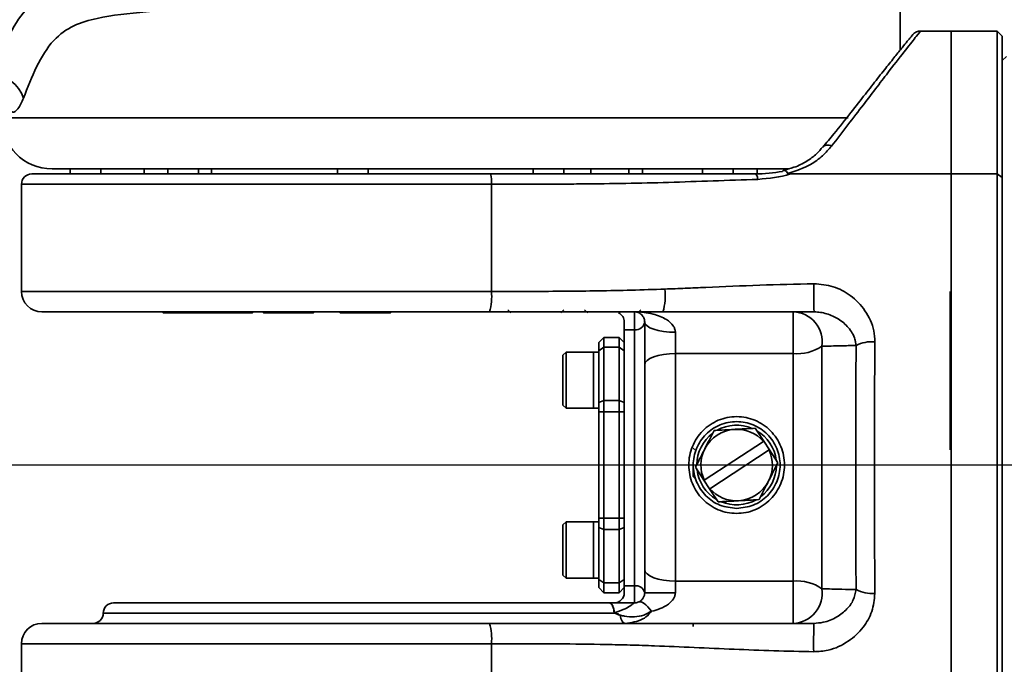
# Model space of a CAD drawing. Header units: millimetres. Extents: x -7686 to -856, y -458 to 6140.
# Tile 97 of 102: x -5514 to -5418, y 5101 to 5164. Entities that reach past the tile are written whole.
import ezdxf

# ---------------------------------------------------------------- set-up
doc = ezdxf.new("R2010")
doc.units = ezdxf.units.MM
doc.header["$LTSCALE"] = 5
doc.header["$PDSIZE"] = -1
doc.dimstyles.new('安装', dxfattribs={"dimtxt": 6, "dimasz": 12, "dimexe": 7, "dimexo": 0.625, "dimtad": 1, "dimtoh": 1, "dimtxsty": 'Standard', "dimcen": 2.5, "dimclrd": 4, "dimclre": 4, "dimclrt": 3, "dimadec": 0, "dimazin": 0, "dimtfac": 1, "dimtmove": 0, "dimatfit": 3, "dimfxl": 1, "dimarcsym": 0})

# ---------------------------------------------------------------- blocks, each defined once
blk = doc.blocks.new('*D98')
at = {"color": 4, "linetype": 'ByBlock', "lineweight": -2, "transparency": 16777216}
blk.add_arc((-5889.729, 5120.187), 285.043, 2.41227, 167.58773, dxfattribs=at)
at = {"color": 4, "linetype": 'ByBlock', "transparency": 16777216}
for points in [[(-6166.147, 5181.067), (-6170.071, 5181.844), (-6170.441, 5169.684)], [(-5602.939, 5132.227), (-5606.938, 5132.142), (-5604.686, 5120.187)]]:
    blk.add_solid(points, dxfattribs=at)
at = {"layer": 'Defpoints', "color": 0, "linetype": 'ByBlock', "transparency": 16777216}
for p in [(-5733.095, 5358.337), (-6613.709, 5247.844), (-6091.438, 5120.187), (-5347.187, 5120.187), (-5880.906, 5118.631)]:
    blk.add_point(p, dxfattribs=at)
at = {"color": 3, "linetype": 'ByBlock', "transparency": 16777216, "insert": (-5864.57, 5407.757), "char_height": 6, "attachment_point": 5, "rotation": 355}
blk.add_mtext('170°', dxfattribs=at)
blk = doc.blocks.new('*D99')
at = {"color": 4, "linetype": 'ByBlock', "lineweight": -2, "transparency": 16777216}
blk.add_arc((-5872.083, 5120.187), 289.816, 192.37254, 357.62746, dxfattribs=at)
at = {"color": 4, "linetype": 'ByBlock', "transparency": 16777216}
for points in [[(-5584.515, 5108.231), (-5580.516, 5108.148), (-5582.267, 5120.187)], [(-6157.129, 5057.701), (-6153.205, 5058.477), (-6157.495, 5069.861)]]:
    blk.add_solid(points, dxfattribs=at)
at = {"layer": 'Defpoints', "color": 0, "linetype": 'ByBlock', "transparency": 16777216}
for p in [(-6091.438, 5120.187), (-5347.187, 5120.187), (-5880.906, 5118.631), (-6613.176, 4989.512), (-5986.873, 4854.074)]:
    blk.add_point(p, dxfattribs=at)
at = {"color": 3, "linetype": 'ByBlock', "transparency": 16777216, "insert": (-5847.139, 4835.085), "char_height": 6, "attachment_point": 5, "rotation": 5}
blk.add_mtext('170°', dxfattribs=at)
blk = doc.blocks.new('*D101')
at = {"color": 4, "linetype": 'ByBlock', "lineweight": -2, "transparency": 16777216}
for p, q in [((-5062.426, 5416.671), (-5172.18, 5376.965)), ((-5030.801, 5416.671), (-5062.426, 5416.671)), ((-5881.961, 5120.187), (-5183.464, 5372.883))]:
    blk.add_line(p, q, dxfattribs=at)
at = {"color": 4, "linetype": 'ByBlock', "transparency": 16777216}
blk.add_solid([(-5172.861, 5378.846), (-5171.5, 5375.084), (-5183.464, 5372.883)], dxfattribs=at)
at = {"layer": 'Defpoints', "color": 0, "linetype": 'ByBlock', "transparency": 16777216}
for p in [(-5183.464, 5372.883), (-5881.961, 5120.187)]:
    blk.add_point(p, dxfattribs=at)
at = {"color": 3, "linetype": 'ByBlock', "transparency": 16777216, "insert": (-5046.301, 5420.796), "char_height": 6, "attachment_point": 5}
blk.add_mtext('R742,8', dxfattribs=at)

msp = doc.modelspace()

# ---------------------------------------------------------------- linework, layer by layer
at = {"linetype": 'Continuous', "lineweight": 35}
for p, q in [((-5427.961, 5160.807), (-5427.961, 5165.899)), ((-5422.961, 5162.687), (-5425.961, 5162.687)), ((-5418.461, 5162.687), (-5422.962, 5162.687)), ((-5417.961, 5162.187), (-5418.461, 5162.687)), ((-5418.461, 5148.687), (-5418.461, 5162.687)), ((-5417.961, 5162.187), (-5417.961, 5148.352)), ((-5417.561, 5160.187), (-5417.961, 5159.787)), ((-5515.961, 5154.187), (-5433.038, 5154.187)), ((-5512.961, 5148.687), (-5468.056, 5148.687)), ((-5438.82, 5149.187), (-5510.961, 5149.187)), ((-5509.2, 5149.187), (-5509.2, 5148.687)), ((-5506.2, 5148.687), (-5506.2, 5149.187)), ((-5501.961, 5149.187), (-5501.961, 5148.687)), ((-5499.624, 5149.187), (-5499.624, 5148.687)), ((-5496.624, 5148.687), (-5496.624, 5149.187)), ((-5495.361, 5149.187), (-5495.361, 5148.687)), ((-5483.037, 5149.187), (-5483.037, 5148.687)), ((-5480.037, 5148.687), (-5480.037, 5149.187)), ((-5463.884, 5149.187), (-5463.884, 5148.687)), ((-5460.884, 5148.687), (-5460.884, 5149.187)), ((-5458.219, 5148.687), (-5458.219, 5149.187)), ((-5454.505, 5148.687), (-5454.505, 5149.187)), ((-5453.187, 5149.187), (-5453.187, 5148.687)), ((-5447.298, 5149.187), (-5447.298, 5148.687)), ((-5444.298, 5148.687), (-5444.298, 5149.187)), ((-5441.961, 5148.687), (-5441.961, 5149.187)), ((-5418.461, 5148.687), (-5422.961, 5148.687)), ((-5418.461, 5089.687), (-5418.461, 5148.687)), ((-5417.961, 5148.352), (-5418.461, 5148.687)), ((-5513.961, 5147.687), (-5513.961, 5137.187)), ((-5467.961, 5147.687), (-5513.961, 5147.687)), ((-5467.961, 5147.687), (-5467.961, 5137.187)), ((-5417.961, 5148.352), (-5417.961, 5090.046)), ((-5513.961, 5137.187), (-5467.961, 5137.187)), ((-5423.061, 5137.187), (-5423.061, 5121.687)), ((-5468.151, 5135.187), (-5511.961, 5135.187)), ((-5500.189, 5135.187), (-5500.089, 5135.087)), ((-5496.254, 5135.087), (-5500.089, 5135.087)), ((-5496.354, 5135.187), (-5496.254, 5135.087)), ((-5491.354, 5135.087), (-5496.254, 5135.087)), ((-5491.354, 5135.087), (-5491.254, 5135.187)), ((-5490.381, 5135.187), (-5490.281, 5135.087)), ((-5485.381, 5135.087), (-5490.281, 5135.087)), ((-5485.381, 5135.087), (-5485.281, 5135.187)), ((-5482.854, 5135.187), (-5482.754, 5135.087)), ((-5477.854, 5135.087), (-5482.754, 5135.087)), ((-5477.854, 5135.087), (-5477.754, 5135.187)), ((-5466.367, 5135.387), (-5466.067, 5135.087)), ((-5461.167, 5135.087), (-5460.867, 5135.387)), ((-5458.84, 5135.387), (-5458.54, 5135.087)), ((-5453.961, 5133.43), (-5453.961, 5135.087)), ((-5453.64, 5135.087), (-5453.34, 5135.387)), ((-5438.429, 5131.096), (-5438.429, 5135.187)), ((-5454.961, 5133.43), (-5454.961, 5134.187)), ((-5452.961, 5130.005), (-5452.961, 5134.187)), ((-5453.961, 5133.43), (-5454.961, 5133.43)), ((-5454.961, 5108.363), (-5454.961, 5133.43)), ((-5453.961, 5108.363), (-5453.961, 5133.43)), ((-5449.961, 5133.187), (-5449.961, 5131.096)), ((-5456.961, 5132.687), (-5457.461, 5132.187)), ((-5457.461, 5131.384), (-5457.461, 5132.187)), ((-5456.961, 5132.687), (-5456.961, 5131.723)), ((-5456.961, 5132.687), (-5455.461, 5132.687)), ((-5455.461, 5131.723), (-5455.461, 5132.687)), ((-5454.961, 5132.187), (-5455.461, 5132.687)), ((-5460.661, 5131.254), (-5460.961, 5130.954)), ((-5457.961, 5131.254), (-5460.661, 5131.254)), ((-5460.661, 5131.254), (-5460.661, 5128.504)), ((-5457.461, 5131.254), (-5457.961, 5131.254)), ((-5457.961, 5131.254), (-5457.961, 5128.504)), ((-5457.961, 5125.754), (-5457.961, 5131.254)), ((-5456.961, 5131.723), (-5457.461, 5131.384)), ((-5457.461, 5131.254), (-5457.461, 5131.384)), ((-5457.461, 5127.934), (-5457.461, 5131.227)), ((-5456.961, 5131.723), (-5456.961, 5126.497)), ((-5455.461, 5131.723), (-5456.961, 5131.723)), ((-5455.461, 5126.497), (-5455.461, 5131.723)), ((-5454.961, 5131.384), (-5455.461, 5131.723)), ((-5438.429, 5131.096), (-5449.961, 5131.096)), ((-5449.961, 5131.096), (-5449.961, 5108.824)), ((-5438.429, 5108.824), (-5438.429, 5131.096)), ((-5435.61, 5131.814), (-5435.61, 5108.076)), ((-5460.961, 5128.504), (-5460.961, 5130.954)), ((-5452.961, 5109.96), (-5452.961, 5130.005)), ((-5460.961, 5126.054), (-5460.961, 5128.504)), ((-5460.661, 5128.504), (-5460.661, 5125.754)), ((-5457.961, 5128.504), (-5457.961, 5125.754)), ((-5457.461, 5126.311), (-5457.461, 5127.934)), ((-5457.461, 5126.311), (-5456.961, 5126.497)), ((-5457.461, 5125.383), (-5457.461, 5126.311)), ((-5456.961, 5126.497), (-5456.961, 5125.383)), ((-5456.961, 5126.497), (-5455.461, 5126.497)), ((-5455.461, 5125.383), (-5455.461, 5126.497)), ((-5454.961, 5126.311), (-5455.461, 5126.497)), ((-5460.961, 5126.054), (-5460.661, 5125.754)), ((-5460.661, 5125.754), (-5457.961, 5125.754)), ((-5457.961, 5125.754), (-5457.461, 5125.754)), ((-5457.461, 5125.383), (-5456.961, 5125.383)), ((-5457.461, 5114.991), (-5457.461, 5125.383)), ((-5455.461, 5125.383), (-5456.961, 5125.383)), ((-5456.961, 5125.383), (-5456.961, 5114.991)), ((-5455.461, 5114.991), (-5455.461, 5125.383)), ((-5454.961, 5125.383), (-5455.461, 5125.383)), ((-5441.304, 5122.52), (-5442.136, 5123.793)), ((-5441.334, 5122.5), (-5447.134, 5118.711)), ((-5441.304, 5122.52), (-5441.334, 5122.5)), ((-5440.757, 5121.683), (-5441.304, 5122.52)), ((-5448.229, 5121.849), (-5447.92, 5121.567)), ((-5447.934, 5121.58), (-5448.225, 5121.852)), ((-5446.587, 5117.874), (-5440.787, 5121.663)), ((-5440.787, 5121.663), (-5440.757, 5121.683)), ((-5439.925, 5120.41), (-5440.757, 5121.683)), ((-5448.225, 5119.773), (-5448.225, 5120.026)), ((-5448.225, 5119.066), (-5448.225, 5119.773)), ((-5447.996, 5119.965), (-5447.164, 5118.691)), ((-5447.925, 5118.752), (-5448.225, 5119.066)), ((-5447.134, 5118.711), (-5447.164, 5118.691)), ((-5447.164, 5118.691), (-5446.617, 5117.854)), ((-5446.617, 5117.854), (-5446.587, 5117.874)), ((-5446.617, 5117.854), (-5445.785, 5116.581)), ((-5457.461, 5114.063), (-5457.461, 5114.991)), ((-5457.461, 5114.991), (-5456.961, 5114.991)), ((-5456.961, 5114.991), (-5456.961, 5113.878)), ((-5456.961, 5114.991), (-5455.461, 5114.991)), ((-5455.461, 5114.991), (-5454.961, 5114.991)), ((-5455.461, 5113.878), (-5455.461, 5114.991)), ((-5460.661, 5114.62), (-5460.961, 5114.32)), ((-5460.961, 5109.42), (-5460.961, 5114.32)), ((-5457.961, 5114.62), (-5460.661, 5114.62)), ((-5460.661, 5114.62), (-5460.661, 5109.12)), ((-5457.461, 5114.62), (-5457.961, 5114.62)), ((-5457.961, 5114.62), (-5457.961, 5109.12)), ((-5457.961, 5111.87), (-5457.961, 5114.62)), ((-5457.461, 5114.063), (-5456.961, 5113.878)), ((-5457.461, 5112.44), (-5457.461, 5114.063)), ((-5455.461, 5113.878), (-5456.961, 5113.878)), ((-5456.961, 5113.878), (-5456.961, 5108.651)), ((-5455.461, 5113.878), (-5454.961, 5114.063)), ((-5455.461, 5108.651), (-5455.461, 5113.878)), ((-5457.961, 5109.12), (-5457.961, 5111.87)), ((-5457.461, 5111.87), (-5457.461, 5112.44)), ((-5457.461, 5109.147), (-5457.461, 5111.87)), ((-5452.961, 5107.687), (-5452.961, 5109.96)), ((-5460.961, 5109.42), (-5460.661, 5109.12)), ((-5460.661, 5109.12), (-5457.961, 5109.12)), ((-5457.961, 5109.12), (-5457.461, 5109.12)), ((-5457.461, 5108.991), (-5457.461, 5109.12)), ((-5457.461, 5108.991), (-5456.961, 5108.651)), ((-5457.461, 5108.187), (-5457.461, 5108.991)), ((-5455.461, 5108.651), (-5454.961, 5108.991)), ((-5457.461, 5108.187), (-5456.961, 5107.687)), ((-5456.961, 5108.651), (-5455.461, 5108.651)), ((-5456.961, 5108.651), (-5456.961, 5107.687)), ((-5455.461, 5107.687), (-5455.461, 5108.651)), ((-5455.461, 5107.687), (-5454.961, 5108.187)), ((-5454.961, 5108.363), (-5453.961, 5108.363)), ((-5454.961, 5107.687), (-5454.961, 5108.363)), ((-5453.961, 5106.687), (-5453.961, 5108.363)), ((-5449.961, 5108.824), (-5438.429, 5108.824)), ((-5449.961, 5108.824), (-5449.961, 5107.687)), ((-5438.429, 5104.687), (-5438.429, 5108.824)), ((-5455.461, 5107.687), (-5456.961, 5107.687)), ((-5452.961, 5107.687), (-5449.961, 5107.687)), ((-5504.961, 5106.687), (-5456.429, 5106.687)), ((-5505.961, 5105.687), (-5455.958, 5105.687)), ((-5511.961, 5104.687), (-5468.151, 5104.687)), ((-5448.225, 5104.389), (-5448.225, 5104.704)), ((-5513.961, 5102.687), (-5513.961, 5090.687)), ((-5467.961, 5102.687), (-5513.961, 5102.687)), ((-5467.961, 5102.687), (-5467.961, 5090.687))]:
    msp.add_line(p, q, dxfattribs=at)
at = {"color": 4, "linetype": 'ByBlock'}
msp.add_line((-5347.187, 5120.187), (-6091.438, 5120.187), dxfattribs=at)
at = {"linetype": 'Continuous', "lineweight": 35, "flags": 128}
for points in [[(-5452.961, 5134.187), (-5452.903, 5133.992), (-5452.732, 5133.804), (-5452.455, 5133.632), (-5452.082, 5133.48), (-5451.627, 5133.356), (-5451.109, 5133.263), (-5450.546, 5133.206), (-5449.961, 5133.187)], [(-5452.961, 5130.005), (-5452.903, 5130.218), (-5452.732, 5130.423), (-5452.455, 5130.611), (-5452.082, 5130.777), (-5451.627, 5130.912), (-5451.109, 5131.013), (-5450.546, 5131.075), (-5449.961, 5131.096)], [(-5452.961, 5109.96), (-5452.903, 5109.738), (-5452.732, 5109.525), (-5452.455, 5109.329), (-5452.082, 5109.156), (-5451.627, 5109.015), (-5451.109, 5108.91), (-5450.546, 5108.845), (-5449.961, 5108.824)], [(-5455.958, 5105.687), (-5455.967, 5105.882), (-5455.994, 5106.07), (-5456.038, 5106.243), (-5456.096, 5106.394), (-5456.167, 5106.519), (-5456.249, 5106.611), (-5456.337, 5106.668), (-5456.429, 5106.687)], [(-5455.948, 5105.716), (-5455.96, 5105.907), (-5455.989, 5106.09), (-5456.034, 5106.258), (-5456.094, 5106.405), (-5456.166, 5106.525), (-5456.248, 5106.614), (-5456.337, 5106.669), (-5456.429, 5106.687)], [(-5453.543, 5106.779), (-5453.432, 5106.805), (-5453.303, 5106.789), (-5453.159, 5106.731), (-5453.002, 5106.633), (-5452.834, 5106.495), (-5452.657, 5106.32), (-5452.475, 5106.111), (-5452.29, 5105.87)], [(-5454.865, 5104.687), (-5454.948, 5104.702), (-5455.028, 5104.744), (-5455.104, 5104.814), (-5455.172, 5104.909), (-5455.232, 5105.027), (-5455.281, 5105.163), (-5455.319, 5105.314), (-5455.343, 5105.477)]]:
    msp.add_lwpolyline(points, dxfattribs=at)
at = {"linetype": 'Continuous', "lineweight": 35}
for centre, radius, start, end in [((-5517.068, 5155.016), 3.481, 18.57638, 86.83079), ((-5510.961, 5154.187), 5, 180, 270), ((-5512.961, 5147.687), 1, 90, 180), ((-5470.657, 5147.935), 2.708, 354.75073, 16.12994), ((-5356.023, 5137.071), 80.381, 179.37749, 181.34286), ((-5511.961, 5137.187), 2, 180, 270), ((-5473.353, 5136.692), 5.416, 343.87006, 5.24927), ((-5456.97, 5136.821), 6.024, 344.26753, 5.68872), ((-5455.961, 5134.187), 1, 0, 64.15807), ((-5438.524, 5132.243), 2.946, 351.6292, 88.14516), ((-5453.854, 5134.328), 0.904, 263.21518, 351.01854), ((-5430.675, 5128.645), 3.623, 86.15185, 116.19316), ((-5438.065, 5135.561), 4.48, 265.33779, 303.23252), ((-5443.961, 5120.187), 3.5, 93.15762, 153.15762), ((-5443.961, 5120.187), 3.9, 66.98067, 119.33457), ((-5443.961, 5120.187), 3.5, 41.37083, 93.15762), ((-5443.961, 5120.187), 3.9, 6.98067, 59.33457), ((-5443.961, 5120.187), 3.9, 126.98067, 179.33457), ((-5443.961, 5120.187), 3.5, 153.15762, 204.94441), ((-5443.961, 5120.187), 3.5, 333.15762, 24.94441), ((-5443.961, 5120.187), 3.9, 186.98067, 239.33457), ((-5443.961, 5120.187), 3.9, 306.98067, 359.33457), ((-5443.961, 5120.187), 3.5, 273.15762, 333.15762), ((-5443.961, 5120.187), 3.5, 221.37083, 273.15762), ((-5443.961, 5120.187), 3.9, 246.98067, 299.33457), ((-5453.825, 5107.486), 0.887, 13.09942, 98.80871), ((-5438.069, 5104.49), 4.348, 55.54986, 94.74105), ((-5438.524, 5107.633), 2.947, 271.84208, 8.64274), ((-5430.673, 5111.102), 3.499, 242.76178, 273.94298), ((-5455.961, 5107.687), 1, 270, 0), ((-5504.961, 5105.687), 1, 90, 180), ((-5506.961, 5105.687), 1, 270, 0), ((-5458.001, 5106.411), 2.168, 340.50128, 341.31711), ((-5511.961, 5102.687), 2, 90, 180), ((-5473.353, 5103.183), 5.416, 354.75073, 16.12994), ((-5345.056, 5102.793), 91.368, 178.81209, 180.55683)]:
    msp.add_arc(centre, radius, start, end, dxfattribs=at)
for points, knots in [([(-5561.563, 5120.187), (-5561.555, 5122.002), (-5561.54, 5125.63), (-5561.192, 5131.329), (-5560.352, 5137.25), (-5558.887, 5143.315), (-5556.748, 5148.982), (-5553.881, 5154.093), (-5550.702, 5158.067), (-5546.913, 5161.536), (-5542.559, 5164.416), (-5537.032, 5166.9), (-5531.022, 5168.641), (-5524.673, 5169.753), (-5516.01, 5170.569), (-5509.468, 5170.687), (-5505.072, 5170.766)], [0, 0, 0, 0, 0.061189, 0.122343, 0.192393, 0.262561, 0.332377, 0.39594, 0.459434, 0.503091, 0.568752, 0.634508, 0.706688, 0.779171, 0.851594, 1, 1, 1, 1]), ([(-5504.845, 5167.772), (-5509.222, 5167.701), (-5515.665, 5167.597), (-5524.151, 5166.878), (-5530.274, 5165.896), (-5536.02, 5164.342), (-5541.263, 5162.114), (-5545.35, 5159.522), (-5548.911, 5156.36), (-5551.894, 5152.702), (-5554.612, 5147.918), (-5556.642, 5142.545), (-5558.025, 5136.739), (-5558.798, 5131.033), (-5559.159, 5125.508), (-5559.189, 5121.961), (-5559.204, 5120.187)], [0, 0, 0, 0, 0.154164, 0.226956, 0.299798, 0.372346, 0.436177, 0.499897, 0.541902, 0.603536, 0.665248, 0.734974, 0.805083, 0.875081, 0.937531, 1, 1, 1, 1]), ([(-5516.875, 5158.492), (-5516.417, 5159.577), (-5515.497, 5161.754), (-5514.002, 5164.418), (-5512.214, 5165.975), (-5510.545, 5166.582), (-5509.126, 5166.919), (-5508.41, 5167.018), (-5508.026, 5167.071)], [0, 0, 0, 0, 0.238739, 0.478752, 0.661218, 0.850137, 0.919668, 1, 1, 1, 1]), ([(-5495.698, 5164.905), (-5495.904, 5164.899), (-5498.041, 5164.836), (-5501.917, 5164.6), (-5506.001, 5164.127), (-5508.925, 5163.307), (-5510.972, 5161.853), (-5512.567, 5159.209), (-5513.365, 5157.161), (-5513.768, 5156.125)], [0, 0, 0, 0, 0.022724, 0.236511, 0.456187, 0.579936, 0.707699, 0.852134, 1, 1, 1, 1]), ([(-5426.759, 5162.291), (-5426.761, 5162.289), (-5426.771, 5162.276), (-5426.866, 5162.159), (-5427.133, 5161.831), (-5427.603, 5161.251), (-5428.254, 5160.443), (-5429.108, 5159.38), (-5430.151, 5158.065), (-5431.369, 5156.5), (-5432.795, 5154.681), (-5434.188, 5152.921), (-5435.167, 5151.744), (-5435.535, 5151.301)], [0, 0, 0, 0, 0.022443, 0.114164, 0.200818, 0.291264, 0.386923, 0.487785, 0.591721, 0.696122, 0.808683, 0.928079, 1, 1, 1, 1]), ([(-5425.961, 5162.687), (-5425.961, 5162.687), (-5425.961, 5162.687), (-5426.229, 5162.35), (-5427.327, 5160.959), (-5429.06, 5158.739), (-5431.479, 5155.572), (-5433.597, 5152.819), (-5434.668, 5151.426)], [0, 0, 0, 0, 0.000002, 0.200708, 0.377415, 0.559004, 0.776982, 1, 1, 1, 1]), ([(-5425.961, 5162.687), (-5426.09, 5162.671), (-5426.348, 5162.639), (-5426.628, 5162.47), (-5426.72, 5162.32), (-5426.744, 5162.281)], [0, 0, 0, 0, 0.425591, 0.851182, 1, 1, 1, 1]), ([(-5513.768, 5156.125), (-5513.946, 5155.73), (-5514.301, 5154.945), (-5514.831, 5154.617), (-5515.227, 5155.089), (-5515.434, 5155.774), (-5515.487, 5156.328), (-5515.491, 5156.368)], [0, 0, 0, 0, 0.255922, 0.508685, 0.751335, 0.982048, 1, 1, 1, 1]), ([(-5435.535, 5151.344), (-5435.727, 5151.112), (-5436.157, 5150.594), (-5437.09, 5149.905), (-5438.209, 5149.342), (-5439.056, 5149.126), (-5439.419, 5149.033)], [0, 0, 0, 0, 0.220158, 0.492186, 0.78204, 1, 1, 1, 1]), ([(-5434.668, 5151.426), (-5434.949, 5151.1), (-5435.521, 5150.438), (-5436.898, 5149.419), (-5438.171, 5148.995), (-5438.94, 5148.738)], [0, 0, 0, 0, 0.278157, 0.564433, 1, 1, 1, 1]), ([(-5434.668, 5151.426), (-5434.743, 5151.453), (-5434.893, 5151.505), (-5435.111, 5151.519), (-5435.303, 5151.481), (-5435.441, 5151.414), (-5435.493, 5151.345), (-5435.511, 5151.323)], [0, 0, 0, 0, 0.222715, 0.44543, 0.668145, 0.89086, 1, 1, 1, 1]), ([(-5468.056, 5148.687), (-5466.612, 5148.687), (-5463.714, 5148.687), (-5457.971, 5148.687), (-5450.832, 5148.687), (-5445.086, 5148.687), (-5442.145, 5148.687)], [0, 0, 0, 0, 0.161177, 0.323637, 0.653756, 1, 1, 1, 1]), ([(-5442.145, 5148.687), (-5442.145, 5148.687), (-5441.214, 5148.687), (-5440.343, 5148.813), (-5439.473, 5148.938)], [0, 0, 0, 0, 0.000019, 1, 1, 1, 1]), ([(-5438.696, 5148.687), (-5438.696, 5148.687), (-5439.693, 5148.362), (-5440.789, 5148.262), (-5441.885, 5148.162)], [0, 0, 0, 0, 0.0000173, 1, 1, 1, 1]), ([(-5439.473, 5148.938), (-5439.47, 5148.942), (-5439.447, 5148.976), (-5439.38, 5149.034), (-5439.256, 5149.045), (-5439.095, 5148.952), (-5438.991, 5148.81), (-5438.94, 5148.738)], [0, 0, 0, 0, 0.024128, 0.1924, 0.461636, 0.730817, 1, 1, 1, 1]), ([(-5438.94, 5148.738), (-5438.936, 5148.734), (-5438.928, 5148.724), (-5438.902, 5148.711), (-5438.824, 5148.689), (-5438.752, 5148.688), (-5438.696, 5148.687)], [0, 0, 0, 0, 0.07337, 0.165989, 0.339293, 1, 1, 1, 1]), ([(-5438.696, 5148.687), (-5437.251, 5148.687), (-5433.946, 5148.687), (-5428.661, 5148.687), (-5424.862, 5148.687), (-5422.961, 5148.687)], [0, 0, 0, 0, 0.279631, 0.639396, 1, 1, 1, 1]), ([(-5441.885, 5148.162), (-5443.351, 5148.113), (-5446.284, 5148.015), (-5450.555, 5147.86), (-5454.81, 5147.756), (-5458.368, 5147.714), (-5461.263, 5147.696), (-5463.471, 5147.689), (-5465.703, 5147.687), (-5467.208, 5147.687), (-5467.961, 5147.687)], [0, 0, 0, 0, 0.170845, 0.341829, 0.504966, 0.668426, 0.750974, 0.833634, 0.916722, 1, 1, 1, 1]), ([(-5450.975, 5137.418), (-5450.312, 5137.444), (-5448.985, 5137.497), (-5445.893, 5137.63), (-5441.697, 5137.815), (-5438.166, 5137.901), (-5436.399, 5137.944)], [0, 0, 0, 0, 0.1370073, 0.2741169, 0.6368668, 1, 1, 1, 1]), ([(-5436.399, 5137.944), (-5435.757, 5137.888), (-5434.472, 5137.776), (-5432.711, 5136.808), (-5431.281, 5135.344), (-5430.52, 5133.697), (-5430.454, 5132.617), (-5430.432, 5132.259)], [0, 0, 0, 0, 0.204324, 0.40907, 0.639246, 0.880502, 1, 1, 1, 1]), ([(-5467.961, 5137.187), (-5467.961, 5137.187), (-5467.297, 5137.187), (-5465.971, 5137.187), (-5463.564, 5137.19), (-5460.744, 5137.201), (-5457.507, 5137.237), (-5454.257, 5137.301), (-5452.07, 5137.379), (-5450.975, 5137.418)], [0, 0, 0, 0, 0.000003, 0.116147, 0.232461, 0.424278, 0.616149, 0.807895, 1, 1, 1, 1]), ([(-5451.171, 5135.187), (-5452.593, 5135.187), (-5455.441, 5135.187), (-5459.66, 5135.187), (-5463.879, 5135.187), (-5466.726, 5135.187), (-5468.151, 5135.187)], [0, 0, 0, 0, 0.2495718, 0.4999459, 0.7497714, 1, 1, 1, 1]), ([(-5452.961, 5134.187), (-5452.974, 5134.299), (-5453.009, 5134.59), (-5453.212, 5134.873), (-5453.53, 5135.129), (-5453.805, 5135.187), (-5453.96, 5135.187), (-5453.961, 5135.187)], [0, 0, 0, 0, 0.118307, 0.305534, 0.607242, 0.997323, 1, 1, 1, 1]), ([(-5453.961, 5135.187), (-5453.957, 5135.187), (-5453.645, 5135.187), (-5453.028, 5135.151), (-5451.962, 5134.956), (-5450.944, 5134.579), (-5450.264, 5134.011), (-5450.003, 5133.546), (-5449.976, 5133.317), (-5449.961, 5133.187)], [0, 0, 0, 0, 0.0022895, 0.1958073, 0.3870581, 0.682707, 0.8682963, 0.9253215, 1, 1, 1, 1]), ([(-5436.382, 5135.187), (-5438.847, 5135.187), (-5443.781, 5135.187), (-5448.706, 5135.187), (-5451.171, 5135.187)], [0, 0, 0, 0, 0.499574, 1, 1, 1, 1]), ([(-5432.274, 5131.895), (-5432.284, 5131.999), (-5432.304, 5132.207), (-5432.41, 5132.619), (-5432.628, 5133.114), (-5433.006, 5133.646), (-5433.474, 5134.112), (-5433.995, 5134.491), (-5434.556, 5134.792), (-5435.132, 5135.008), (-5435.743, 5135.156), (-5436.167, 5135.177), (-5436.382, 5135.187)], [0, 0, 0, 0, 0.054226, 0.109161, 0.225084, 0.344922, 0.462445, 0.58229, 0.687837, 0.795153, 0.896292, 1, 1, 1, 1]), ([(-5430.432, 5132.259), (-5430.437, 5131.428), (-5430.447, 5129.764), (-5430.459, 5127.211), (-5430.467, 5124.619), (-5430.472, 5121.683), (-5430.473, 5118.409), (-5430.466, 5114.799), (-5430.453, 5111.177), (-5430.44, 5108.803), (-5430.433, 5107.612)], [0, 0, 0, 0, 0.103321, 0.207014, 0.311851, 0.417076, 0.560227, 0.70437, 0.851643, 1, 1, 1, 1]), ([(-5432.274, 5131.895), (-5432.778, 5131.885), (-5433.9, 5131.863), (-5435.003, 5131.831), (-5435.61, 5131.814)], [0, 0, 0, 0, 0.449253, 1, 1, 1, 1]), ([(-5432.274, 5107.991), (-5432.276, 5108.546), (-5432.279, 5110.215), (-5432.283, 5113.071), (-5432.286, 5116.577), (-5432.287, 5119.549), (-5432.286, 5122.597), (-5432.284, 5125.285), (-5432.281, 5128.615), (-5432.277, 5130.663), (-5432.274, 5131.895)], [0, 0, 0, 0, 0.071528, 0.215174, 0.360883, 0.508703, 0.58297, 0.738091, 0.842358, 1, 1, 1, 1]), ([(-5443.961, 5115.447), (-5444.267, 5115.465), (-5444.882, 5115.5), (-5446.059, 5115.875), (-5447.361, 5116.751), (-5448.397, 5118.326), (-5448.764, 5120.185), (-5448.399, 5122.046), (-5447.362, 5123.622), (-5446.06, 5124.504), (-5444.883, 5124.866), (-5443.96, 5124.959), (-5443.037, 5124.866), (-5441.86, 5124.503), (-5440.559, 5123.621), (-5439.522, 5122.046), (-5439.157, 5120.185), (-5439.524, 5118.325), (-5440.56, 5116.75), (-5441.863, 5115.874), (-5443.039, 5115.5), (-5443.654, 5115.465), (-5443.961, 5115.447)], [0, 0, 0, 0, 0.031148, 0.062412, 0.124677, 0.187202, 0.24992, 0.312683, 0.375313, 0.437615, 0.468705, 0.500008, 0.531311, 0.562408, 0.624727, 0.687337, 0.750086, 0.812815, 0.87535, 0.937605, 0.968865, 1, 1, 1, 1]), ([(-5443.961, 5115.937), (-5443.403, 5116.001), (-5442.289, 5116.13), (-5440.878, 5117.112), (-5439.934, 5118.512), (-5439.6, 5120.186), (-5439.932, 5121.856), (-5440.876, 5123.269), (-5442.288, 5124.214), (-5443.96, 5124.549), (-5445.633, 5124.215), (-5447.045, 5123.269), (-5447.989, 5121.857), (-5448.322, 5120.186), (-5447.988, 5118.513), (-5447.044, 5117.112), (-5445.633, 5116.13), (-5444.518, 5116.001), (-5443.961, 5115.937)], [0, 0, 0, 0, 0.062506, 0.125001, 0.187479, 0.249915, 0.31237, 0.374923, 0.437481, 0.499992, 0.562496, 0.625038, 0.687611, 0.750079, 0.812505, 0.874972, 0.937477, 1, 1, 1, 1]), ([(-5446.171, 5123.571), (-5446.432, 5123.055), (-5446.729, 5122.469), (-5447.045, 5121.843), (-5447.083, 5121.768)], [0, 0, 0, 0, 0.879051, 1, 1, 1, 1]), ([(-5444.153, 5123.682), (-5444.579, 5123.658), (-5445.283, 5123.62), (-5445.919, 5123.584), (-5446.171, 5123.571)], [0, 0, 0, 0, 0.604635, 1, 1, 1, 1]), ([(-5442.136, 5123.793), (-5442.412, 5123.778), (-5442.974, 5123.747), (-5443.629, 5123.711), (-5444.027, 5123.689), (-5444.111, 5123.684), (-5444.153, 5123.682)], [0, 0, 0, 0, 0.43238, 0.879544, 0.939733, 1, 1, 1, 1]), ([(-5447.083, 5121.768), (-5447.276, 5121.387), (-5447.594, 5120.758), (-5447.882, 5120.189), (-5447.996, 5119.965)], [0, 0, 0, 0, 0.604635, 1, 1, 1, 1]), ([(-5505.127, 5069.609), (-5507.338, 5069.651), (-5511.762, 5069.734), (-5519.254, 5070.057), (-5526.08, 5070.793), (-5532.152, 5072.064), (-5536.859, 5073.466), (-5541.663, 5075.499), (-5546.419, 5078.413), (-5550.647, 5082.178), (-5554.153, 5086.678), (-5556.686, 5091.353), (-5558.486, 5095.999), (-5559.737, 5100.481), (-5560.643, 5105.091), (-5561.26, 5109.945), (-5561.543, 5114.986), (-5561.556, 5118.452), (-5561.563, 5120.187)], [0, 0, 0, 0, 0.074728, 0.149502, 0.253217, 0.305951, 0.358658, 0.418716, 0.481423, 0.546015, 0.608609, 0.672969, 0.724702, 0.776463, 0.829766, 0.883075, 0.941459, 1, 1, 1, 1]), ([(-5559.204, 5120.187), (-5559.15, 5116.796), (-5559.072, 5111.935), (-5558.322, 5105.642), (-5557.499, 5101.271), (-5556.304, 5096.934), (-5554.589, 5092.501), (-5552.177, 5088.08), (-5548.928, 5083.966), (-5544.936, 5080.502), (-5540.479, 5077.875), (-5535.911, 5076.047), (-5531.456, 5074.803), (-5525.596, 5073.66), (-5516.721, 5072.791), (-5509.305, 5072.673), (-5504.901, 5072.603)], [0, 0, 0, 0, 0.11944, 0.171183, 0.223144, 0.276078, 0.329525, 0.39038, 0.452887, 0.513282, 0.575678, 0.634415, 0.686312, 0.738577, 0.844734, 1, 1, 1, 1]), ([(-5440.838, 5118.607), (-5440.645, 5118.987), (-5440.327, 5119.616), (-5440.039, 5120.185), (-5439.925, 5120.41)], [0, 0, 0, 0, 0.604635, 1, 1, 1, 1]), ([(-5441.75, 5116.804), (-5441.489, 5117.319), (-5441.193, 5117.906), (-5440.876, 5118.531), (-5440.838, 5118.607)], [0, 0, 0, 0, 0.879051, 1, 1, 1, 1]), ([(-5445.785, 5116.581), (-5445.209, 5116.613), (-5444.552, 5116.649), (-5443.852, 5116.688), (-5443.768, 5116.692)], [0, 0, 0, 0, 0.879051, 1, 1, 1, 1]), ([(-5443.768, 5116.692), (-5443.342, 5116.716), (-5442.638, 5116.755), (-5442.002, 5116.79), (-5441.75, 5116.804)], [0, 0, 0, 0, 0.604635, 1, 1, 1, 1]), ([(-5436.405, 5104.687), (-5436.095, 5104.71), (-5435.281, 5104.769), (-5434.145, 5105.253), (-5433.168, 5106.019), (-5432.481, 5106.928), (-5432.342, 5107.643), (-5432.274, 5107.991)], [0, 0, 0, 0, 0.149035, 0.391585, 0.618236, 0.814057, 1, 1, 1, 1]), ([(-5435.61, 5108.076), (-5434.965, 5108.057), (-5433.863, 5108.024), (-5432.74, 5108.001), (-5432.274, 5107.991)], [0, 0, 0, 0, 0.585095, 1, 1, 1, 1]), ([(-5453.543, 5106.779), (-5453.471, 5106.819), (-5453.307, 5106.91), (-5453.139, 5107.097), (-5453.022, 5107.315), (-5452.973, 5107.511), (-5452.961, 5107.617), (-5452.961, 5107.674), (-5452.961, 5107.687)], [0, 0, 0, 0, 0.248352, 0.56376, 0.810036, 0.900933, 0.976461, 1, 1, 1, 1]), ([(-5449.961, 5107.687), (-5449.973, 5107.569), (-5449.995, 5107.36), (-5450.203, 5106.954), (-5450.673, 5106.497), (-5451.423, 5106.105), (-5452.01, 5105.946), (-5452.29, 5105.87)], [0, 0, 0, 0, 0.109656, 0.1946933, 0.4238103, 0.723924, 1, 1, 1, 1]), ([(-5430.433, 5107.612), (-5430.495, 5107.011), (-5430.618, 5105.82), (-5431.561, 5104.197), (-5432.993, 5102.84), (-5434.733, 5102.009), (-5435.946, 5101.934), (-5436.42, 5101.905)], [0, 0, 0, 0, 0.1998587, 0.3965888, 0.6153435, 0.8495843, 1, 1, 1, 1]), ([(-5456.429, 5106.687), (-5456.035, 5106.687), (-5455.009, 5106.687), (-5454.352, 5106.687), (-5453.962, 5106.687), (-5453.961, 5106.687)], [0, 0, 0, 0, 0.38248, 0.997402, 1, 1, 1, 1]), ([(-5453.961, 5106.687), (-5453.961, 5106.687), (-5453.973, 5106.687), (-5453.998, 5106.679), (-5454.061, 5106.636), (-5454.218, 5106.506), (-5454.645, 5106.217), (-5455.311, 5105.912), (-5455.81, 5105.759), (-5455.948, 5105.716)], [0, 0, 0, 0, 0.002498, 0.082242, 0.16163, 0.317498, 0.593912, 0.887926, 1, 1, 1, 1]), ([(-5453.961, 5106.687), (-5453.935, 5106.688), (-5453.789, 5106.691), (-5453.654, 5106.739), (-5453.543, 5106.779)], [0, 0, 0, 0, 0.1780769, 1, 1, 1, 1]), ([(-5455.343, 5105.477), (-5455.349, 5105.479), (-5455.555, 5105.554), (-5455.76, 5105.621), (-5455.958, 5105.687)], [0, 0, 0, 0, 0.0282642, 1, 1, 1, 1]), ([(-5455.948, 5105.716), (-5455.853, 5105.693), (-5455.658, 5105.646), (-5455.462, 5105.54), (-5455.355, 5105.483), (-5455.343, 5105.477)], [0, 0, 0, 0, 0.459754, 0.940501, 1, 1, 1, 1]), ([(-5452.29, 5105.87), (-5452.538, 5105.733), (-5453.065, 5105.441), (-5453.98, 5105.299), (-5454.759, 5105.338), (-5455.21, 5105.445), (-5455.343, 5105.477)], [0, 0, 0, 0, 0.263576, 0.562041, 0.871342, 1, 1, 1, 1]), ([(-5452.29, 5105.87), (-5452.374, 5105.768), (-5452.628, 5105.458), (-5453.432, 5104.855), (-5454.27, 5104.757), (-5454.865, 5104.687)], [0, 0, 0, 0, 0.123916, 0.378514, 1, 1, 1, 1]), ([(-5468.151, 5104.687), (-5466.82, 5104.687), (-5464.154, 5104.687), (-5458.889, 5104.687), (-5452.345, 5104.687), (-5444.355, 5104.687), (-5439.061, 5104.687), (-5436.405, 5104.687)], [0, 0, 0, 0, 0.125646, 0.251746, 0.503715, 0.751, 1, 1, 1, 1]), ([(-5436.42, 5101.905), (-5437.719, 5101.935), (-5440.319, 5101.994), (-5444.219, 5102.148), (-5448.12, 5102.324), (-5451.511, 5102.472), (-5454.382, 5102.566), (-5457.528, 5102.638), (-5460.953, 5102.675), (-5464.687, 5102.687), (-5466.869, 5102.687), (-5467.961, 5102.687)], [0, 0, 0, 0, 0.122513, 0.245068, 0.36791, 0.491035, 0.566419, 0.64189, 0.792994, 0.896394, 1, 1, 1, 1])]:
    msp.add_open_spline(points, degree=3, knots=knots, dxfattribs=at)
for points in [[(-5422.961, 5162.687), (-5422.961, 5162.642), (-5422.961, 5162.553), (-5422.961, 5161.833), (-5422.961, 5160.692), (-5422.961, 5159.1), (-5422.961, 5157.087), (-5422.961, 5154.666), (-5422.961, 5151.891), (-5422.961, 5149.755), (-5422.961, 5148.687)], [(-5442.145, 5148.687), (-5442.119, 5148.68), (-5442.066, 5148.666), (-5441.992, 5148.555), (-5441.928, 5148.389), (-5441.899, 5148.238), (-5441.885, 5148.162)], [(-5422.961, 5148.687), (-5422.961, 5147.298), (-5422.961, 5144.518), (-5422.961, 5139.827), (-5422.961, 5134.848), (-5422.961, 5129.62), (-5422.961, 5124.24), (-5422.961, 5118.794), (-5422.961, 5113.37), (-5422.961, 5108.058), (-5422.961, 5102.942), (-5422.961, 5098.118), (-5422.961, 5093.619), (-5422.961, 5090.998), (-5422.961, 5089.687)]]:
    msp.add_open_spline(points, degree=3, dxfattribs=at)

# ---------------------------------------------------------------- dimensions: what is measured, and where the dimension line sits
at = {"color": 1, "linetype": 'ByBlock'}
dim = msp.add_radius_dim(center=(-5881.961, 5120.187), mpoint=(-5183.464, 5372.883), dimstyle='安装', dxfattribs=at)
dim.commit()
dim.dimension.update_dxf_attribs({"geometry": '*D101', "text_midpoint": (-5046.301, 5416.671), "dimtype": 164})
for base, line2, picture, middle in [((-5733.095, 5358.337), ((-5880.906, 5118.631), (-6613.709, 5247.844)), '*D98', (-5864.57, 5407.757)), ((-5986.873, 4854.074), ((-5880.906, 5118.631), (-6613.176, 4989.512)), '*D99', (-5847.139, 4835.085))]:
    dim = msp.add_angular_dim_2l(base=base, line1=((-5347.187, 5120.187), (-6091.438, 5120.187)), line2=line2, dimstyle='安装', dxfattribs=at)
    dim.commit()
    dim.dimension.update_dxf_attribs({"geometry": picture, "text_midpoint": middle})

doc.saveas('drawing.dxf')
